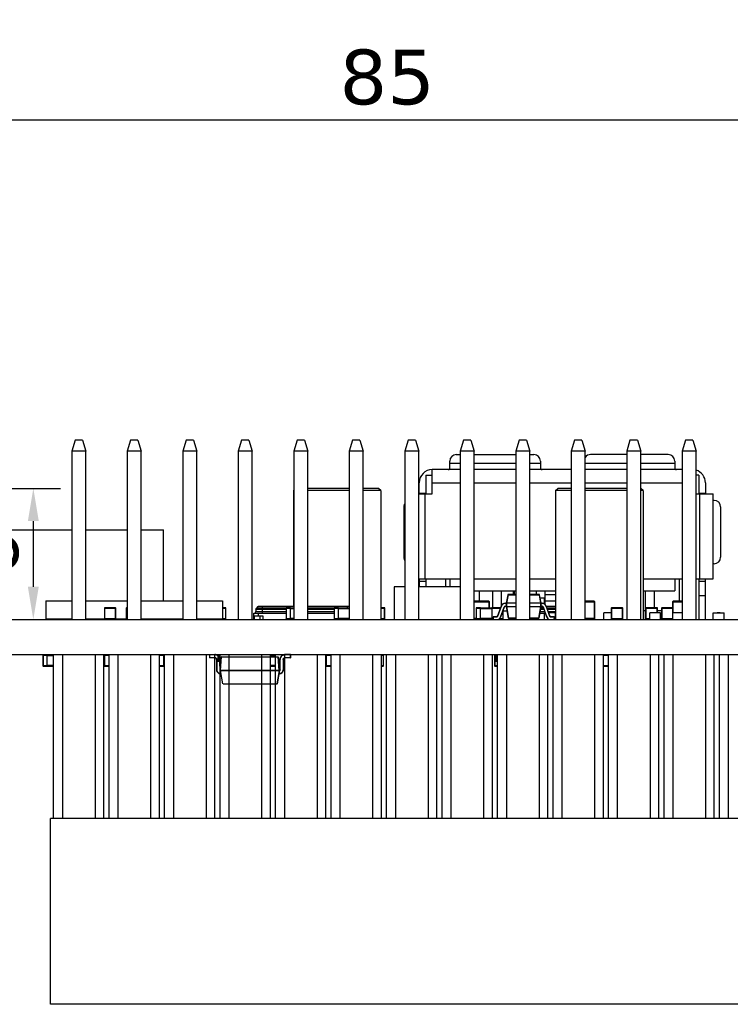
# Model space of a CAD drawing. Header units: millimetres. Extents: x 170 to 326, y 157 to 284.
# Tile 35 of 117: x 249 to 281, y 157 to 202. Entities that reach past the tile are written whole.
import ezdxf

# ---------------------------------------------------------------- set-up
doc = ezdxf.new("R2010")
doc.units = ezdxf.units.MM
doc.header["$LTSCALE"] = 30.734
doc.header["$PDMODE"] = 3
doc.header["$PDSIZE"] = 0.3125
doc.layers.get('0').update_dxf_attribs({"linetype": 'CONTINUOUS'})
doc.layers.get('Defpoints').update_dxf_attribs({"linetype": 'CONTINUOUS'})
doc.layers.add('dim', color=6, linetype='CONTINUOUS', lineweight=9)
doc.styles.add('Verdana', font='verdana.ttf', dxfattribs={"height": 2.5})
doc.dimstyles.new('aaaaaaaa 3.0', dxfattribs={"dimtxt": 2.5, "dimasz": 1.5, "dimexe": 1.25, "dimexo": 0.625, "dimtad": 1, "dimdec": 1, "dimzin": 9, "dimdsep": 46, "dimtxsty": 'Verdana', "dimcen": 0, "dimazin": 0, "dimtfac": 1, "dimtofl": 0, "dimtmove": 0, "dimatfit": 3, "dimfxl": 1, "dimlwd": 25, "dimlwe": 25, "dimarcsym": 0})

# ---------------------------------------------------------------- blocks, each defined once
blk = doc.blocks.new('*D9')
at = {"layer": 'Defpoints', "color": 0}
for p in [(223.204, 216.126), (308.179, 215.656), (308.179, 197.799)]:
    blk.add_point(p, dxfattribs=at)
at = {"layer": 'dim', "color": 0, "lineweight": 25}
for p, q in [((223.204, 215.501), (223.204, 196.549)), ((308.179, 215.031), (308.179, 196.549)), ((224.704, 197.799), (306.679, 197.799))]:
    blk.add_line(p, q, dxfattribs=at)
at = {"layer": 'dim', "color": 0}
for points in [[(224.704, 198.049), (224.704, 197.549), (223.204, 197.799)], [(306.679, 197.549), (306.679, 198.049), (308.179, 197.799)]]:
    blk.add_solid(points, dxfattribs=at)
at = {"layer": 'dim', "color": 0, "insert": (265.691, 199.731), "char_height": 2.5, "attachment_point": 5, "style": 'Verdana'}
blk.add_mtext('85', dxfattribs=at)
blk = doc.blocks.new('*D31')
at = {"layer": 'Defpoints', "color": 0}
for p in [(247.299, 180.935), (247.399, 174.935), (249.492, 174.935)]:
    blk.add_point(p, dxfattribs=at)
at = {"layer": 'dim', "color": 0, "lineweight": 25}
for p, q in [((247.924, 180.935), (250.742, 180.935)), ((249.492, 179.435), (249.492, 176.435)), ((248.024, 174.935), (250.742, 174.935))]:
    blk.add_line(p, q, dxfattribs=at)
at = {"layer": 'dim', "color": 0}
for points in [[(249.742, 179.435), (249.242, 179.435), (249.492, 180.935)], [(249.242, 176.435), (249.742, 176.435), (249.492, 174.935)]]:
    blk.add_solid(points, dxfattribs=at)
at = {"layer": 'dim', "color": 0, "insert": (247.568, 177.935), "char_height": 2.5, "attachment_point": 5, "rotation": 90, "style": 'Verdana'}
blk.add_mtext('6', dxfattribs=at)

msp = doc.modelspace()

# ---------------------------------------------------------------- linework, layer by layer
at = {"linetype": 'Continuous'}
for p, q in [((251.403, 183.135), (251.253, 182.635)), ((251.743, 183.135), (251.403, 183.135)), ((251.743, 183.135), (251.893, 182.635)), ((253.943, 183.135), (253.793, 182.635)), ((254.283, 183.135), (253.943, 183.135)), ((254.283, 183.135), (254.433, 182.635)), ((256.483, 183.135), (256.333, 182.635)), ((256.823, 183.135), (256.483, 183.135)), ((256.823, 183.135), (256.973, 182.635)), ((259.023, 183.135), (258.873, 182.635)), ((259.363, 183.135), (259.023, 183.135)), ((259.363, 183.135), (259.513, 182.635)), ((261.563, 183.135), (261.413, 182.635)), ((261.903, 183.135), (261.563, 183.135)), ((261.903, 183.135), (262.053, 182.635)), ((264.103, 183.135), (263.953, 182.635)), ((264.443, 183.135), (264.103, 183.135)), ((264.443, 183.135), (264.593, 182.635)), ((266.643, 183.135), (266.493, 182.635)), ((266.983, 183.135), (266.643, 183.135)), ((266.983, 183.135), (267.133, 182.635)), ((269.183, 183.135), (269.033, 182.635)), ((269.523, 183.135), (269.183, 183.135)), ((269.523, 183.135), (269.673, 182.635)), ((271.723, 183.135), (271.573, 182.635)), ((272.063, 183.135), (271.723, 183.135)), ((272.063, 183.135), (272.213, 182.635)), ((274.263, 183.135), (274.113, 182.635)), ((274.603, 183.135), (274.263, 183.135)), ((274.603, 183.135), (274.753, 182.635)), ((276.803, 183.135), (276.653, 182.635)), ((277.143, 183.135), (276.803, 183.135)), ((277.143, 183.135), (277.293, 182.635)), ((279.343, 183.135), (279.193, 182.635)), ((279.683, 183.135), (279.343, 183.135)), ((279.683, 183.135), (279.833, 182.635)), ((251.253, 182.635), (251.253, 174.935)), ((251.893, 182.635), (251.253, 182.635)), ((251.893, 174.935), (251.893, 182.635)), ((253.793, 182.635), (253.793, 174.935)), ((254.433, 182.635), (253.793, 182.635)), ((254.433, 174.935), (254.433, 182.635)), ((256.333, 182.635), (256.333, 174.935)), ((256.973, 182.635), (256.333, 182.635)), ((256.973, 174.935), (256.973, 182.635)), ((258.873, 182.635), (258.873, 174.935)), ((259.513, 182.635), (258.873, 182.635)), ((259.513, 174.935), (259.513, 182.635)), ((261.413, 182.635), (261.413, 174.935)), ((262.053, 182.635), (261.413, 182.635)), ((262.053, 174.935), (262.053, 182.635)), ((263.953, 182.635), (263.953, 174.935)), ((264.593, 182.635), (263.953, 182.635)), ((264.593, 174.935), (264.593, 182.635)), ((266.493, 182.635), (266.493, 174.935)), ((267.133, 182.635), (266.493, 182.635)), ((267.133, 174.935), (267.133, 182.635)), ((268.853, 182.485), (269.033, 182.485)), ((269.033, 182.635), (269.033, 174.935)), ((269.673, 182.635), (269.033, 182.635)), ((269.673, 174.935), (269.673, 182.635)), ((269.673, 182.485), (271.573, 182.485)), ((271.573, 182.635), (271.573, 174.935)), ((272.213, 182.635), (271.573, 182.635)), ((272.213, 174.935), (272.213, 182.635)), ((272.213, 182.485), (272.403, 182.485)), ((274.113, 182.635), (274.113, 174.935)), ((274.753, 182.635), (274.113, 182.635)), ((274.753, 174.935), (274.753, 182.635)), ((276.653, 182.485), (275.003, 182.485)), ((276.653, 182.635), (276.653, 174.935)), ((277.293, 182.635), (276.653, 182.635)), ((277.293, 174.935), (277.293, 182.635)), ((278.553, 182.485), (277.293, 182.485)), ((279.833, 182.635), (279.193, 182.635)), ((279.193, 182.635), (279.193, 174.935)), ((279.833, 174.935), (279.833, 182.635)), ((268.553, 181.871), (268.553, 182.185)), ((268.553, 182.095), (269.033, 182.095)), ((269.673, 182.095), (271.573, 182.095)), ((272.213, 182.095), (272.703, 182.095)), ((272.703, 182.185), (272.703, 181.871)), ((274.753, 182.095), (276.653, 182.095)), ((277.293, 182.095), (278.853, 182.095)), ((278.853, 182.185), (278.853, 181.871)), ((267.453, 181.543), (267.453, 180.685)), ((267.453, 181.543), (267.753, 181.543)), ((267.753, 180.685), (267.753, 181.795)), ((269.033, 181.795), (267.753, 181.795)), ((271.573, 181.795), (269.673, 181.795)), ((274.113, 181.795), (272.213, 181.795)), ((276.653, 181.795), (274.753, 181.795)), ((279.193, 181.795), (277.293, 181.795)), ((279.953, 181.543), (279.833, 181.543)), ((279.953, 181.543), (279.953, 180.685)), ((267.153, 180.685), (267.153, 181.195)), ((267.753, 181.195), (269.033, 181.195)), ((269.673, 181.195), (271.573, 181.195)), ((272.213, 181.195), (274.113, 181.195)), ((274.753, 181.195), (276.653, 181.195)), ((277.293, 181.195), (279.193, 181.195)), ((280.253, 181.195), (280.253, 180.685)), ((261.399, 180.835), (261.413, 180.849)), ((261.399, 180.835), (261.399, 175.535)), ((261.413, 180.835), (261.399, 180.835)), ((263.953, 180.935), (262.053, 180.935)), ((263.953, 180.835), (262.053, 180.835)), ((265.299, 180.935), (264.593, 180.935)), ((265.399, 180.835), (264.593, 180.835)), ((265.399, 180.835), (265.299, 180.935)), ((265.399, 180.835), (265.399, 174.935)), ((267.133, 180.685), (267.753, 180.685)), ((267.453, 180.695), (267.153, 180.695)), ((267.423, 176.795), (267.423, 180.685)), ((273.399, 180.835), (273.499, 180.935)), ((273.399, 180.835), (273.399, 174.935)), ((274.113, 180.835), (273.399, 180.835)), ((274.113, 180.935), (273.499, 180.935)), ((276.653, 180.935), (274.753, 180.935)), ((276.653, 180.835), (274.753, 180.835)), ((277.399, 180.835), (277.293, 180.835)), ((277.399, 180.835), (277.299, 180.935)), ((277.399, 180.835), (277.399, 174.935)), ((279.833, 180.685), (280.613, 180.685)), ((280.253, 180.695), (279.953, 180.695)), ((279.983, 180.685), (279.983, 176.795)), ((280.613, 176.795), (280.613, 180.685)), ((280.653, 180.385), (280.613, 180.385)), ((266.453, 180.085), (266.453, 177.785)), ((280.953, 180.085), (280.953, 177.785)), ((247.399, 179.035), (251.253, 179.035)), ((251.893, 179.035), (253.793, 179.035)), ((254.433, 179.035), (255.457, 179.035)), ((255.457, 175.785), (255.457, 179.035)), ((280.653, 177.485), (280.613, 177.485)), ((267.133, 176.795), (269.033, 176.795)), ((267.153, 176.795), (267.153, 176.435)), ((267.453, 176.675), (267.153, 176.675)), ((267.453, 176.795), (267.453, 176.435)), ((268.353, 176.795), (268.353, 176.435)), ((268.553, 176.795), (268.553, 176.435)), ((269.673, 176.795), (271.573, 176.795)), ((272.213, 176.795), (273.399, 176.795)), ((277.399, 176.795), (279.193, 176.795)), ((278.853, 176.795), (278.853, 176.245)), ((279.053, 176.795), (279.053, 175.77)), ((279.833, 176.795), (280.613, 176.795)), ((279.953, 176.795), (279.953, 174.935)), ((280.253, 176.675), (279.953, 176.675)), ((280.253, 174.935), (280.253, 176.795)), ((266.008, 176.435), (266.008, 174.936)), ((266.493, 176.435), (266.008, 176.435)), ((269.033, 176.435), (267.133, 176.435)), ((269.673, 176.245), (271.573, 176.245)), ((269.903, 176.245), (269.903, 175.77)), ((270.503, 176.245), (270.503, 175.47)), ((270.903, 176.245), (270.903, 175.543)), ((271.453, 176.245), (271.453, 176.085)), ((271.503, 176.245), (271.503, 176.085)), ((272.213, 176.245), (273.399, 176.245)), ((272.503, 176.245), (272.503, 176.085)), ((272.903, 176.245), (272.903, 175.64)), ((277.399, 176.245), (278.853, 176.245)), ((277.503, 176.245), (277.503, 174.935)), ((277.903, 176.245), (277.903, 175.47)), ((250.058, 175.785), (250.058, 174.955)), ((250.058, 175.785), (251.253, 175.785)), ((251.893, 175.785), (253.793, 175.785)), ((254.433, 175.785), (256.333, 175.785)), ((256.973, 175.785), (258.158, 175.785)), ((258.158, 175.785), (258.158, 174.955)), ((270.338, 175.77), (269.673, 175.77)), ((269.673, 175.74), (270.368, 175.74)), ((270.338, 175.77), (270.338, 175.46)), ((270.368, 175.46), (270.368, 175.74)), ((271.137, 175.685), (271.098, 175.685)), ((271.098, 175.675), (271.098, 175.685)), ((271.098, 175.675), (271.137, 175.675)), ((271.211, 176.064), (271.137, 175.685)), ((271.137, 175.685), (271.137, 175.535)), ((271.162, 175.685), (271.235, 176.064)), ((271.573, 175.685), (271.162, 175.685)), ((271.162, 175.535), (271.162, 175.685)), ((271.573, 176.085), (271.235, 176.085)), ((271.235, 176.064), (271.235, 176.085)), ((271.235, 176.064), (271.573, 176.064)), ((272.639, 176.085), (272.213, 176.085)), ((272.213, 176.064), (272.639, 176.064)), ((272.712, 175.685), (272.213, 175.685)), ((272.639, 176.085), (272.639, 176.064)), ((272.639, 176.064), (272.712, 175.685)), ((272.737, 175.685), (272.663, 176.064)), ((272.688, 175.935), (272.867, 175.935)), ((272.712, 175.685), (272.712, 175.535)), ((272.776, 175.685), (272.737, 175.685)), ((272.737, 175.535), (272.737, 175.685)), ((272.737, 175.675), (272.776, 175.675)), ((272.776, 175.685), (272.776, 175.675)), ((272.867, 175.935), (272.867, 175.663)), ((272.903, 176.075), (273.399, 176.075)), ((273.399, 175.775), (272.903, 175.775)), ((275.159, 175.77), (274.753, 175.77)), ((274.753, 175.74), (275.189, 175.74)), ((275.159, 175.77), (275.159, 174.95)), ((275.189, 174.98), (275.189, 175.74)), ((278.748, 175.74), (279.193, 175.74)), ((278.748, 175.74), (278.748, 174.98)), ((279.193, 175.77), (278.778, 175.77)), ((278.778, 175.235), (278.778, 175.77)), ((280.253, 176.025), (279.953, 176.025)), ((252.745, 175.45), (252.745, 174.97)), ((252.745, 175.45), (253.265, 175.45)), ((252.765, 174.95), (252.765, 175.47)), ((253.245, 175.47), (252.765, 175.47)), ((253.245, 175.47), (253.245, 174.95)), ((253.265, 174.97), (253.265, 175.45)), ((253.745, 175.45), (253.745, 174.97)), ((253.745, 175.45), (253.793, 175.45)), ((253.765, 174.95), (253.765, 175.47)), ((253.793, 175.47), (253.765, 175.47)), ((258.288, 175.47), (258.158, 175.47)), ((258.158, 175.45), (258.308, 175.45)), ((258.288, 175.47), (258.288, 174.95)), ((258.308, 174.97), (258.308, 175.45)), ((259.579, 174.935), (259.579, 175.225)), ((259.579, 175.225), (261.058, 175.225)), ((259.679, 175.415), (259.679, 175.3)), ((259.679, 175.415), (261.058, 175.415)), ((259.679, 175.3), (261.058, 175.3)), ((261.058, 175.435), (259.699, 175.435)), ((259.729, 175.475), (259.729, 175.455)), ((259.729, 175.475), (261.413, 175.475)), ((259.729, 175.455), (261.058, 175.455)), ((259.779, 175.225), (259.779, 175.105)), ((261.413, 175.535), (259.789, 175.535)), ((259.97, 175.535), (259.97, 175.545)), ((259.97, 175.545), (260.37, 175.545)), ((259.979, 175.435), (259.979, 175.535)), ((259.979, 175.3), (259.979, 175.415)), ((260.37, 175.535), (260.37, 175.545)), ((261.058, 175.45), (261.058, 174.97)), ((261.058, 175.45), (261.258, 175.45)), ((261.078, 174.95), (261.078, 175.47)), ((261.258, 175.47), (261.078, 175.47)), ((261.208, 175.475), (261.208, 175.47)), ((261.258, 174.95), (261.258, 175.47)), ((261.413, 175.46), (261.258, 175.46)), ((261.258, 175.44), (261.413, 175.44)), ((263.953, 175.535), (262.053, 175.535)), ((262.053, 175.475), (263.953, 175.475)), ((262.057, 175.455), (263.258, 175.455)), ((263.258, 175.435), (262.058, 175.435)), ((262.058, 175.415), (263.258, 175.415)), ((262.058, 175.3), (263.258, 175.3)), ((262.058, 175.225), (263.258, 175.225)), ((263.258, 175.45), (263.258, 174.97)), ((263.258, 175.45), (263.458, 175.45)), ((263.278, 174.95), (263.278, 175.47)), ((263.458, 175.47), (263.278, 175.47)), ((263.458, 174.95), (263.458, 175.47)), ((263.953, 175.46), (263.458, 175.46)), ((263.458, 175.44), (263.953, 175.44)), ((263.858, 175.535), (263.858, 175.46)), ((265.565, 175.47), (265.399, 175.47)), ((265.399, 175.45), (265.585, 175.45)), ((265.545, 175.47), (265.545, 174.95)), ((265.565, 175.47), (265.565, 175.45)), ((265.565, 174.97), (265.565, 175.45)), ((265.585, 174.97), (265.585, 175.45)), ((269.758, 175.45), (269.758, 174.97)), ((269.758, 175.45), (269.958, 175.45)), ((269.778, 174.95), (269.778, 175.47)), ((269.958, 175.47), (269.778, 175.47)), ((269.958, 174.95), (269.958, 175.47)), ((270.48, 175.46), (269.958, 175.46)), ((269.958, 175.44), (270.477, 175.44)), ((270.477, 175.45), (270.477, 174.97)), ((270.477, 175.45), (270.869, 175.45)), ((270.497, 174.95), (270.497, 175.47)), ((270.876, 175.47), (270.497, 175.47)), ((270.905, 175.55), (270.741, 175.099)), ((270.751, 175.095), (270.915, 175.546)), ((271.037, 175.502), (270.873, 175.051)), ((270.882, 175.048), (271.046, 175.498)), ((270.905, 175.55), (270.915, 175.546)), ((270.977, 175.308), (270.977, 174.95)), ((270.997, 174.97), (270.997, 175.363)), ((270.997, 175.335), (271.172, 175.335)), ((271.037, 175.502), (271.046, 175.498)), ((271.137, 175.545), (271.098, 175.545)), ((271.098, 175.535), (271.098, 175.545)), ((271.098, 175.535), (271.137, 175.535)), ((271.137, 175.535), (271.23, 175.005)), ((271.162, 175.535), (271.573, 175.535)), ((271.255, 175.005), (271.162, 175.535)), ((271.162, 175.535), (271.162, 175.535)), ((272.213, 175.535), (272.712, 175.535)), ((272.712, 175.535), (272.619, 175.005)), ((272.644, 175.005), (272.737, 175.535)), ((272.682, 175.225), (272.887, 175.225)), ((272.696, 175.3), (272.9, 175.3)), ((272.712, 175.535), (272.712, 175.535)), ((272.716, 175.415), (272.858, 175.415)), ((272.851, 175.435), (272.719, 175.435)), ((272.723, 175.455), (272.844, 175.455)), ((272.726, 175.475), (272.836, 175.475)), ((272.776, 175.545), (272.737, 175.545)), ((272.737, 175.535), (272.776, 175.535)), ((272.776, 175.545), (272.776, 175.535)), ((272.828, 175.498), (272.837, 175.502)), ((272.828, 175.498), (272.992, 175.048)), ((273.001, 175.051), (272.837, 175.502)), ((272.924, 175.235), (272.887, 175.235)), ((272.887, 174.935), (272.887, 175.235)), ((272.959, 175.546), (272.969, 175.55)), ((272.959, 175.546), (273.123, 175.095)), ((273.133, 175.099), (272.969, 175.55)), ((273.399, 175.535), (272.974, 175.535)), ((272.996, 175.475), (273.399, 175.475)), ((273.003, 175.455), (273.399, 175.455)), ((273.399, 175.435), (273.01, 175.435)), ((273.018, 175.415), (273.399, 175.415)), ((273.06, 175.3), (273.399, 175.3)), ((273.191, 175.236), (273.083, 175.236)), ((273.387, 175.235), (273.083, 175.235)), ((273.132, 175.236), (273.132, 175.235)), ((273.191, 175.236), (273.191, 175.235)), ((273.387, 174.935), (273.387, 175.235)), ((273.387, 175.225), (273.399, 175.225)), ((275.948, 175.235), (275.608, 175.235)), ((275.608, 174.935), (275.608, 175.235)), ((275.912, 175.236), (275.792, 175.236)), ((275.792, 175.236), (275.792, 175.235)), ((275.853, 175.236), (275.853, 175.235)), ((275.912, 175.236), (275.912, 175.235)), ((275.948, 175.45), (276.468, 175.45)), ((275.948, 175.45), (275.948, 174.97)), ((276.448, 175.47), (275.968, 175.47)), ((275.968, 174.95), (275.968, 175.47)), ((276.448, 175.47), (276.448, 174.95)), ((276.468, 174.97), (276.468, 175.45)), ((277.503, 175.335), (277.399, 175.335)), ((277.503, 175.435), (277.528, 175.435)), ((277.528, 175.45), (278.068, 175.45)), ((277.528, 175.45), (277.528, 174.97)), ((278.048, 175.47), (277.548, 175.47)), ((277.548, 174.95), (277.548, 175.47)), ((278.207, 175.235), (277.707, 175.235)), ((277.707, 174.935), (277.707, 175.235)), ((278.012, 175.236), (277.892, 175.236)), ((277.892, 175.236), (277.892, 175.235)), ((277.953, 175.236), (277.953, 175.235)), ((278.012, 175.236), (278.012, 175.235)), ((278.028, 175.47), (278.028, 175.235)), ((278.048, 175.47), (278.048, 175.451)), ((278.048, 175.235), (278.048, 175.45)), ((278.068, 175.235), (278.068, 175.45)), ((278.25, 175.335), (278.068, 175.335)), ((278.207, 174.935), (278.207, 175.235)), ((278.25, 175.45), (278.748, 175.45)), ((278.25, 175.45), (278.25, 174.97)), ((278.748, 175.47), (278.27, 175.47)), ((278.27, 174.95), (278.27, 175.47)), ((279.193, 175.235), (278.757, 175.235)), ((278.757, 174.935), (278.757, 175.235)), ((279.062, 175.236), (278.942, 175.236)), ((278.942, 175.236), (278.942, 175.235)), ((279.003, 175.236), (279.003, 175.235)), ((279.062, 175.236), (279.062, 175.235)), ((280.607, 175.235), (281.108, 175.235)), ((280.607, 174.935), (280.607, 175.235)), ((280.923, 175.236), (280.792, 175.236)), ((280.792, 175.236), (280.792, 175.235)), ((280.853, 175.236), (280.853, 175.235)), ((280.912, 175.236), (280.912, 175.235)), ((280.923, 175.236), (280.923, 175.235)), ((281.107, 174.935), (281.107, 175.235)), ((281.108, 174.935), (281.108, 175.235)), ((223.197, 174.935), (308.216, 174.935)), ((251.253, 174.955), (250.058, 174.955)), ((252.753, 174.955), (251.893, 174.955)), ((253.265, 174.97), (252.745, 174.97)), ((252.765, 174.95), (253.245, 174.95)), ((253.753, 174.955), (253.258, 174.955)), ((253.793, 174.97), (253.745, 174.97)), ((253.765, 174.95), (253.793, 174.95)), ((256.333, 174.955), (254.433, 174.955)), ((255.457, 174.935), (255.457, 174.955)), ((258.158, 174.955), (256.973, 174.955)), ((257.328, 174.95), (257.328, 174.955)), ((257.328, 174.95), (257.508, 174.95)), ((257.508, 174.95), (257.508, 174.955)), ((258.108, 174.955), (258.108, 174.95)), ((258.108, 174.95), (258.288, 174.95)), ((258.308, 174.97), (258.158, 174.97)), ((259.579, 175.105), (259.999, 175.105)), ((259.609, 174.935), (259.609, 175.105)), ((259.879, 174.935), (259.879, 175.105)), ((259.999, 175.105), (259.999, 174.935)), ((261.258, 174.97), (261.058, 174.97)), ((261.058, 174.935), (261.058, 174.969)), ((261.078, 174.95), (261.258, 174.95)), ((261.088, 174.935), (261.088, 174.95)), ((261.413, 174.98), (261.258, 174.98)), ((261.258, 174.96), (261.413, 174.96)), ((261.358, 174.935), (261.358, 174.96)), ((263.458, 174.97), (263.258, 174.97)), ((263.278, 174.95), (263.458, 174.95)), ((263.953, 174.98), (263.458, 174.98)), ((263.458, 174.96), (263.953, 174.96)), ((263.838, 174.96), (263.838, 174.935)), ((265.585, 174.97), (265.399, 174.97)), ((265.399, 174.95), (265.565, 174.95)), ((265.565, 174.969), (265.565, 174.95)), ((269.758, 174.98), (269.673, 174.98)), ((269.673, 174.95), (270.338, 174.95)), ((269.958, 174.97), (269.758, 174.97)), ((269.853, 174.95), (269.853, 174.935)), ((269.903, 174.95), (269.903, 174.935)), ((270.477, 174.98), (269.958, 174.98)), ((269.958, 174.96), (270.48, 174.96)), ((270.338, 174.96), (270.338, 174.95)), ((270.537, 174.97), (270.477, 174.97)), ((270.497, 174.95), (270.539, 174.95)), ((270.503, 174.95), (270.503, 174.935)), ((270.534, 175.044), (270.693, 175.053)), ((270.534, 175.044), (270.539, 174.935)), ((270.693, 175.063), (270.543, 175.055)), ((270.549, 174.935), (270.543, 175.055)), ((270.693, 175.063), (270.693, 175.053)), ((270.751, 175.095), (270.741, 175.099)), ((270.807, 174.95), (270.977, 174.95)), ((270.997, 174.97), (270.831, 174.97)), ((270.853, 174.95), (270.853, 174.935)), ((270.882, 175.048), (270.873, 175.051)), ((270.903, 174.95), (270.903, 174.935)), ((271.573, 175.005), (271.255, 175.005)), ((271.255, 174.985), (271.255, 175.005)), ((271.255, 174.985), (271.573, 174.985)), ((271.258, 174.985), (271.258, 174.936)), ((272.619, 175.005), (272.213, 175.005)), ((272.213, 174.985), (272.619, 174.985)), ((272.476, 174.935), (272.476, 174.985)), ((272.596, 174.985), (272.596, 174.935)), ((272.619, 175.005), (272.619, 174.985)), ((273.001, 175.051), (272.992, 175.048)), ((273.133, 175.099), (273.123, 175.095)), ((273.331, 175.055), (273.181, 175.063)), ((273.181, 175.053), (273.181, 175.063)), ((273.181, 175.053), (273.34, 175.044)), ((273.331, 175.055), (273.325, 174.935)), ((273.335, 174.935), (273.34, 175.044)), ((275.189, 174.98), (274.753, 174.98)), ((274.753, 174.95), (275.159, 174.95)), ((275.058, 174.935), (275.058, 174.95)), ((276.468, 174.97), (275.948, 174.97)), ((275.968, 174.95), (276.448, 174.95)), ((276.108, 174.935), (276.108, 174.95)), ((277.707, 174.97), (277.528, 174.97)), ((277.548, 174.95), (277.707, 174.95)), ((277.553, 174.935), (277.553, 174.95)), ((278.75, 174.97), (278.25, 174.97)), ((278.27, 174.95), (278.75, 174.95)), ((278.757, 174.98), (278.748, 174.98)), ((278.75, 174.969), (278.75, 174.95)), ((223.197, 173.335), (308.216, 173.335)), ((249.932, 173.335), (249.933, 172.819)), ((249.933, 173.299), (250.133, 173.299)), ((249.953, 172.799), (249.953, 173.319)), ((250.133, 173.319), (249.953, 173.319)), ((250.133, 172.799), (250.132, 173.335)), ((250.423, 173.309), (250.133, 173.309)), ((250.133, 173.289), (250.423, 173.289)), ((250.423, 165.835), (250.423, 173.335)), ((250.823, 173.335), (250.823, 165.835)), ((252.323, 173.335), (252.323, 165.835)), ((252.723, 165.835), (252.723, 173.335)), ((252.748, 173.299), (252.748, 172.819)), ((252.748, 173.299), (252.963, 173.299)), ((252.768, 172.799), (252.768, 173.319)), ((252.963, 173.319), (252.768, 173.319)), ((252.963, 165.835), (252.963, 173.335)), ((253.363, 173.335), (253.363, 165.835)), ((254.863, 173.335), (254.863, 165.835)), ((255.263, 165.835), (255.263, 173.335)), ((255.448, 173.319), (255.263, 173.319)), ((255.263, 173.299), (255.468, 173.299)), ((255.448, 173.319), (255.448, 172.799)), ((255.468, 172.819), (255.468, 173.299)), ((255.503, 165.835), (255.503, 173.335)), ((255.903, 173.335), (255.903, 165.835)), ((257.403, 173.335), (257.403, 165.835)), ((257.557, 173.33), (257.557, 173.19)), ((257.557, 173.33), (257.807, 173.33)), ((257.807, 173.19), (257.557, 173.19)), ((257.562, 173.335), (257.562, 173.185)), ((257.807, 173.185), (257.562, 173.185)), ((257.803, 165.835), (257.803, 173.335)), ((257.807, 173.335), (257.807, 173.33)), ((257.807, 173.19), (257.807, 173.185)), ((257.882, 173.11), (257.882, 172.635)), ((257.887, 173.11), (257.882, 173.11)), ((257.887, 173.11), (257.887, 172.635)), ((257.933, 173.335), (257.933, 173.035)), ((257.933, 173.035), (258.043, 173.035)), ((257.983, 173.285), (257.983, 173.035)), ((258.043, 173.285), (257.983, 173.285)), ((257.983, 173.085), (258.043, 173.085)), ((258.008, 173.035), (258.008, 172.819)), ((258.027, 173.11), (258.027, 172.635)), ((258.032, 173.11), (258.027, 173.11)), ((258.028, 172.799), (258.028, 173.035)), ((258.032, 173.11), (258.032, 172.635)), ((258.043, 165.835), (258.043, 173.335)), ((258.058, 172.611), (258.111, 173.225)), ((258.121, 173.225), (258.121, 173.235)), ((258.121, 173.235), (260.694, 173.235)), ((258.443, 173.335), (258.443, 165.835)), ((259.943, 173.335), (259.943, 165.835)), ((260.343, 165.835), (260.343, 173.335)), ((260.583, 173.309), (260.343, 173.309)), ((260.343, 173.289), (260.583, 173.289)), ((260.583, 165.835), (260.583, 173.335)), ((260.694, 173.225), (260.694, 173.235)), ((260.747, 172.611), (260.694, 173.225)), ((260.704, 173.225), (260.757, 172.611)), ((260.782, 173.11), (260.782, 172.635)), ((260.787, 173.11), (260.782, 173.11)), ((260.787, 172.635), (260.787, 173.11)), ((260.927, 173.11), (260.927, 172.635)), ((260.932, 173.11), (260.927, 173.11)), ((260.932, 173.11), (260.932, 172.635)), ((260.983, 173.335), (260.983, 165.835)), ((261.007, 173.335), (261.007, 173.33)), ((261.257, 173.33), (261.007, 173.33)), ((261.007, 173.19), (261.007, 173.185)), ((261.257, 173.19), (261.007, 173.19)), ((261.252, 173.185), (261.007, 173.185)), ((261.252, 173.335), (261.252, 173.185)), ((261.257, 173.33), (261.257, 173.19)), ((262.483, 173.335), (262.483, 165.835)), ((262.883, 165.835), (262.883, 173.335)), ((262.894, 173.299), (262.894, 172.819)), ((262.894, 173.299), (263.123, 173.299)), ((262.914, 172.799), (262.914, 173.319)), ((263.123, 173.319), (262.914, 173.319)), ((262.918, 173.335), (262.918, 173.319)), ((263.123, 165.835), (263.123, 173.335)), ((263.523, 173.335), (263.523, 165.835)), ((265.023, 173.335), (265.023, 165.835)), ((265.423, 165.835), (265.423, 173.335)), ((265.498, 173.319), (265.423, 173.319)), ((265.423, 173.299), (265.518, 173.299)), ((265.498, 173.319), (265.498, 172.799)), ((265.518, 172.819), (265.518, 173.299)), ((265.663, 165.835), (265.663, 173.335)), ((266.063, 173.335), (266.063, 165.835)), ((267.563, 173.335), (267.563, 165.835)), ((267.963, 165.835), (267.963, 173.335)), ((268.203, 165.835), (268.203, 173.335)), ((268.603, 173.335), (268.603, 165.835)), ((270.103, 173.335), (270.103, 165.835)), ((270.503, 165.835), (270.503, 173.335)), ((270.607, 173.335), (270.607, 173.035)), ((270.607, 173.035), (270.743, 173.035)), ((270.608, 173.035), (270.608, 172.819)), ((270.623, 173.335), (270.623, 173.035)), ((270.628, 172.799), (270.628, 173.035)), ((270.743, 173.285), (270.673, 173.285)), ((270.673, 173.285), (270.673, 173.035)), ((270.673, 173.085), (270.743, 173.085)), ((270.743, 165.835), (270.743, 173.335)), ((271.143, 173.335), (271.143, 165.835)), ((272.643, 173.335), (272.643, 165.835)), ((273.043, 165.835), (273.043, 173.335)), ((273.283, 165.835), (273.283, 173.335)), ((273.683, 173.335), (273.683, 165.835)), ((275.183, 173.335), (275.183, 165.835)), ((275.583, 165.835), (275.583, 173.335)), ((275.823, 173.319), (275.583, 173.319)), ((275.583, 173.299), (275.823, 173.299)), ((275.823, 165.835), (275.823, 173.335)), ((276.223, 173.335), (276.223, 165.835)), ((277.723, 173.335), (277.723, 165.835)), ((278.123, 165.835), (278.123, 173.335)), ((278.363, 165.835), (278.363, 173.335)), ((278.763, 173.335), (278.763, 165.835)), ((280.263, 173.335), (280.263, 165.835)), ((280.663, 165.835), (280.663, 173.335)), ((280.903, 165.835), (280.903, 173.335)), ((281.303, 173.335), (281.303, 165.835)), ((250.133, 172.819), (249.933, 172.819)), ((249.953, 172.799), (250.133, 172.799)), ((250.423, 172.829), (250.133, 172.829)), ((250.133, 172.809), (250.423, 172.809)), ((252.963, 172.819), (252.748, 172.819)), ((252.768, 172.799), (252.963, 172.799)), ((255.468, 172.819), (255.263, 172.819)), ((255.263, 172.799), (255.448, 172.799)), ((257.887, 172.635), (257.882, 172.635)), ((258.043, 172.819), (258.008, 172.819)), ((258.032, 172.635), (258.027, 172.635)), ((258.028, 172.799), (258.043, 172.799)), ((258.167, 171.989), (258.058, 172.608)), ((260.747, 172.611), (258.063, 172.61)), ((258.063, 172.61), (260.747, 172.608)), ((258.067, 172.611), (258.067, 172.608)), ((258.067, 172.611), (260.747, 172.611)), ((260.747, 172.608), (258.067, 172.608)), ((260.583, 172.829), (260.343, 172.829)), ((260.343, 172.809), (260.583, 172.809)), ((260.747, 172.608), (260.639, 171.993)), ((260.757, 172.608), (260.649, 171.993)), ((260.747, 172.611), (260.747, 172.608)), ((260.757, 172.611), (260.757, 172.61)), ((260.787, 172.635), (260.782, 172.635)), ((260.932, 172.635), (260.927, 172.635)), ((263.123, 172.819), (262.894, 172.819)), ((262.914, 172.799), (263.123, 172.799)), ((265.518, 172.819), (265.423, 172.819)), ((265.423, 172.799), (265.498, 172.799)), ((270.743, 172.819), (270.608, 172.819)), ((270.628, 172.799), (270.743, 172.799)), ((275.823, 172.819), (275.583, 172.819)), ((275.583, 172.799), (275.823, 172.799)), ((258.057, 172.465), (258.057, 172.46)), ((258.083, 172.465), (258.057, 172.465)), ((258.084, 172.46), (258.057, 172.46)), ((260.757, 172.46), (260.731, 172.46)), ((260.757, 172.465), (260.732, 172.465)), ((260.757, 172.465), (260.757, 172.46)), ((260.257, 171.985), (258.176, 171.985)), ((260.639, 171.985), (260.257, 171.985)), ((260.639, 171.993), (260.639, 171.985)), ((260.639, 171.985), (260.64, 171.985)), ((250.273, 157.335), (250.273, 165.835)), ((301.133, 165.835), (250.273, 165.835)), ((301.133, 157.335), (250.273, 157.335))]:
    msp.add_line(p, q, dxfattribs=at)
for centre, radius, start, end in [((268.853, 182.185), 0.3, 90, 180), ((272.403, 182.185), 0.3, 0, 90), ((275.003, 182.185), 0.3, 90, 146.9758), ((278.553, 182.185), 0.3, 0, 90), ((267.753, 181.195), 0.6, 90, 180), ((279.653, 181.195), 0.6, 0, 72.4335), ((266.753, 180.085), 0.3, 151.2042, 180), ((280.653, 180.085), 0.3, 0, 90), ((266.753, 177.785), 0.3, 180, 208.7956), ((280.653, 177.785), 0.3, 270, 0), ((270.338, 175.74), 0.03, 0, 90), ((271.098, 175.48), 0.205, 90, 160), ((271.098, 175.48), 0.195, 90, 160), ((271.235, 176.06), 0.025, 90, 169), ((272.639, 176.06), 0.025, 11, 90), ((272.776, 175.48), 0.205, 20, 90), ((272.776, 175.48), 0.195, 20, 90), ((275.159, 175.74), 0.03, 0, 90), ((278.778, 175.74), 0.03, 90, 180), ((252.765, 175.45), 0.02, 90, 180), ((253.245, 175.45), 0.02, 0, 90), ((253.765, 175.45), 0.02, 90, 180), ((258.288, 175.45), 0.02, 0, 90), ((259.604, 175.3), 0.075, 270, 0), ((259.699, 175.415), 0.02, 108.9681, 126.2078), ((259.709, 175.455), 0.02, 270, 0), ((259.789, 175.475), 0.06, 90, 180), ((261.078, 175.45), 0.02, 90, 180), ((261.268, 175.475), 0.06, 90, 180), ((263.278, 175.45), 0.02, 90, 180), ((265.545, 175.45), 0.02, 0, 90), ((265.565, 175.45), 0.02, 0, 90), ((269.778, 175.45), 0.02, 90, 180), ((270.497, 175.45), 0.02, 90, 180), ((271.098, 175.48), 0.065, 90, 160), ((271.098, 175.48), 0.055, 90, 160), ((272.776, 175.48), 0.065, 20, 90), ((272.776, 175.48), 0.055, 20, 90), ((275.968, 175.45), 0.02, 90, 180), ((276.448, 175.45), 0.02, 0, 90), ((277.548, 175.45), 0.02, 90, 180), ((278.028, 175.45), 0.02, 0, 90), ((278.048, 175.45), 0.02, 0, 90), ((278.27, 175.45), 0.02, 90, 180), ((252.765, 174.97), 0.02, 180, 270), ((253.245, 174.97), 0.02, 270, 0), ((253.765, 174.97), 0.02, 180, 270), ((257.328, 174.97), 0.02, 230.9365, 270), ((257.328, 174.97), 0.02, 230.9365, 270), ((258.288, 174.97), 0.02, 270, 0), ((261.078, 174.97), 0.02, 180, 270), ((263.278, 174.97), 0.02, 180, 270), ((265.545, 174.97), 0.02, 270, 0), ((265.565, 174.97), 0.02, 270, 0), ((269.778, 174.97), 0.02, 180, 270), ((270.338, 174.98), 0.03, 270, 317.9289), ((270.497, 174.97), 0.02, 180, 270), ((270.544, 175.045), 0.01, 93, 183), ((270.69, 175.118), 0.055, 273, 340), ((270.69, 175.118), 0.065, 273, 340), ((270.69, 175.118), 0.195, 290.0052, 340), ((270.69, 175.118), 0.205, 296.481, 340), ((270.977, 174.97), 0.02, 270, 0), ((271.255, 175.01), 0.025, 190, 270), ((272.619, 175.01), 0.025, 270, 350), ((273.184, 175.118), 0.205, 200, 243.519), ((273.184, 175.118), 0.195, 200, 249.9948), ((273.184, 175.118), 0.065, 200, 267), ((273.184, 175.118), 0.055, 200, 267), ((273.33, 175.045), 0.01, 357, 87), ((275.159, 174.98), 0.03, 270, 0), ((275.968, 174.97), 0.02, 180, 270), ((276.448, 174.97), 0.02, 270, 0), ((277.548, 174.97), 0.02, 180, 270), ((278.27, 174.97), 0.02, 180, 270), ((278.778, 174.98), 0.03, 180, 227.5016), ((278.75, 174.97), 0.02, 270, 292.2182), ((249.953, 173.299), 0.02, 90, 180), ((252.768, 173.299), 0.02, 90, 180), ((255.448, 173.299), 0.02, 0, 90), ((257.562, 173.33), 0.005, 90, 180), ((257.562, 173.19), 0.005, 180, 270), ((257.807, 173.11), 0.225, 0, 90), ((257.807, 173.11), 0.075, 0, 90), ((258.121, 173.225), 0.01, 90, 175), ((260.694, 173.225), 0.01, 5, 90), ((261.007, 173.11), 0.225, 90, 180), ((261.007, 173.11), 0.075, 90, 180), ((261.252, 173.33), 0.005, 0, 90), ((261.252, 173.19), 0.005, 270, 360), ((262.914, 173.299), 0.02, 90, 180), ((265.498, 173.299), 0.02, 0, 90), ((249.953, 172.819), 0.02, 180, 270), ((252.768, 172.819), 0.02, 180, 270), ((255.448, 172.819), 0.02, 270, 0), ((258.057, 172.635), 0.175, 180, 270), ((258.028, 172.819), 0.02, 180, 270), ((258.057, 172.635), 0.025, 180, 270.1979), ((258.067, 172.61), 0.01, 175, 190), ((260.757, 172.635), 0.175, 270, 0), ((260.757, 172.635), 0.025, 269.8021, 360), ((260.747, 172.61), 0.01, 349.9997, 5), ((262.914, 172.819), 0.02, 180, 270), ((265.498, 172.819), 0.02, 270, 0), ((270.628, 172.819), 0.02, 180, 270), ((260.639, 171.995), 0.01, 278.1096, 350)]:
    msp.add_arc(centre, radius, start, end, dxfattribs=at)
for centre, major_axis, ratio, start_param, end_param in [((271.162, 175.813), (0, 0.129), 0.19438, -3.159801, -3.141593), ((272.712, 175.813), (0, 0.129), 0.19438, -3.141593, -3.123385), ((277.54, 175.435), (0, 0.3), 0.125, 1.570796, 2.79359)]:
    msp.add_ellipse(centre, major_axis=major_axis, ratio=ratio, start_param=start_param, end_param=end_param, dxfattribs=at)
for points, knots in [([(268.476, 181.795), (268.488, 181.795), (268.509, 181.796), (268.538, 181.809), (268.552, 181.838), (268.553, 181.859), (268.553, 181.871)], [0, 0, 0, 0, 0.278509, 0.500044, 0.720927, 1, 1, 1, 1]), ([(272.703, 181.871), (272.703, 181.859), (272.704, 181.838), (272.718, 181.809), (272.746, 181.796), (272.768, 181.795), (272.779, 181.795)], [0, 0, 0, 0, 0.279074, 0.499955, 0.721489, 1, 1, 1, 1]), ([(278.853, 181.871), (278.853, 181.859), (278.854, 181.838), (278.868, 181.809), (278.896, 181.796), (278.918, 181.795), (278.929, 181.795)], [0, 0, 0, 0, 0.279074, 0.499955, 0.721489, 1, 1, 1, 1]), ([(271.162, 175.685), (271.158, 175.685), (271.154, 175.685), (271.148, 175.685), (271.145, 175.686), (271.142, 175.685), (271.139, 175.685), (271.138, 175.685), (271.137, 175.685), (271.137, 175.685)], [0, 0, 0, 0, 0.377471, 0.54781, 0.697315, 0.820615, 0.913298, 0.972708, 1, 1, 1, 1]), ([(271.211, 176.064), (271.211, 176.065), (271.212, 176.065), (271.213, 176.066), (271.215, 176.066), (271.22, 176.066), (271.227, 176.066), (271.232, 176.065), (271.235, 176.064)], [0, 0, 0, 0, 0.039854, 0.103722, 0.196948, 0.318477, 0.630921, 1, 1, 1, 1]), ([(272.639, 176.064), (272.642, 176.065), (272.647, 176.066), (272.654, 176.066), (272.658, 176.066), (272.661, 176.066), (272.662, 176.065), (272.663, 176.065), (272.663, 176.064)], [0, 0, 0, 0, 0.369079, 0.681523, 0.803052, 0.896278, 0.960146, 1, 1, 1, 1]), ([(272.737, 175.685), (272.737, 175.685), (272.736, 175.685), (272.735, 175.685), (272.732, 175.685), (272.729, 175.686), (272.726, 175.685), (272.72, 175.685), (272.716, 175.685), (272.712, 175.685)], [0, 0, 0, 0, 0.027301, 0.086717, 0.179411, 0.302715, 0.452229, 0.62257, 1, 1, 1, 1]), ([(259.679, 175.415), (259.679, 175.42), (259.684, 175.43), (259.694, 175.435), (259.699, 175.435)], [0, 0, 0, 0, 0.499991, 1, 1, 1, 1]), ([(259.68, 175.421), (259.68, 175.422), (259.682, 175.426), (259.685, 175.429), (259.687, 175.431)], [0, 0, 0, 0, 0.251845, 1, 1, 1, 1]), ([(259.976, 175.225), (259.977, 175.225), (259.977, 175.225), (259.977, 175.226), (259.977, 175.228), (259.978, 175.23), (259.978, 175.234), (259.978, 175.239), (259.979, 175.247), (259.979, 175.258), (259.979, 175.271), (259.979, 175.285), (259.979, 175.295), (259.979, 175.3)], [0, 0, 0, 0, 0.006154, 0.021117, 0.045208, 0.078329, 0.120235, 0.170591, 0.294642, 0.445808, 0.618235, 0.80547, 1, 1, 1, 1]), ([(259.979, 175.415), (259.98, 175.417), (259.982, 175.42), (259.983, 175.425), (259.984, 175.428), (259.984, 175.431), (259.983, 175.433), (259.982, 175.434), (259.981, 175.435), (259.981, 175.435)], [0, 0, 0, 0, 0.356144, 0.517423, 0.658113, 0.774041, 0.864649, 0.934901, 1, 1, 1, 1]), ([(271.162, 175.535), (271.158, 175.534), (271.154, 175.534), (271.148, 175.534), (271.145, 175.534), (271.142, 175.534), (271.139, 175.534), (271.138, 175.534), (271.137, 175.534), (271.137, 175.535)], [0, 0, 0, 0, 0.378275, 0.549002, 0.698823, 0.822294, 0.914913, 0.973892, 1, 1, 1, 1]), ([(272.737, 175.535), (272.737, 175.534), (272.736, 175.534), (272.735, 175.534), (272.732, 175.534), (272.729, 175.534), (272.726, 175.534), (272.72, 175.534), (272.715, 175.534), (272.712, 175.535)], [0, 0, 0, 0, 0.026108, 0.085087, 0.177706, 0.301176, 0.450997, 0.621725, 1, 1, 1, 1]), ([(271.255, 175.005), (271.252, 175.005), (271.246, 175.004), (271.239, 175.003), (271.234, 175.004), (271.231, 175.004), (271.23, 175.005), (271.23, 175.005)], [0, 0, 0, 0, 0.37107, 0.685241, 0.899895, 0.962669, 1, 1, 1, 1]), ([(272.644, 175.005), (272.644, 175.005), (272.643, 175.004), (272.64, 175.004), (272.635, 175.003), (272.628, 175.004), (272.622, 175.005), (272.619, 175.005)], [0, 0, 0, 0, 0.037331, 0.100105, 0.314759, 0.62893, 1, 1, 1, 1]), ([(258.027, 173.11), (258.027, 173.124), (258.025, 173.153), (258.012, 173.195), (257.992, 173.232), (257.965, 173.265), (257.932, 173.293), (257.894, 173.314), (257.852, 173.327), (257.823, 173.329), (257.807, 173.33)], [0, 0, 0, 0, 0.129413, 0.251551, 0.371784, 0.49552, 0.620447, 0.742944, 0.867769, 1, 1, 1, 1]), ([(257.807, 173.33), (257.822, 173.329), (257.851, 173.327), (257.893, 173.315), (257.93, 173.294), (257.963, 173.267), (257.991, 173.234), (258.011, 173.196), (258.024, 173.154), (258.027, 173.125), (258.027, 173.11)], [0, 0, 0, 0, 0.129413, 0.251551, 0.371784, 0.49552, 0.620447, 0.742944, 0.867769, 1, 1, 1, 1]), ([(257.887, 173.11), (257.887, 173.117), (257.885, 173.131), (257.877, 173.15), (257.864, 173.167), (257.848, 173.18), (257.828, 173.188), (257.814, 173.189), (257.807, 173.19)], [0, 0, 0, 0, 0.171436, 0.335244, 0.503194, 0.67016, 0.832815, 1, 1, 1, 1]), ([(257.807, 173.19), (257.815, 173.189), (257.829, 173.188), (257.848, 173.179), (257.865, 173.167), (257.878, 173.15), (257.885, 173.13), (257.887, 173.117), (257.887, 173.11)], [0, 0, 0, 0, 0.171436, 0.335244, 0.503194, 0.67016, 0.832815, 1, 1, 1, 1]), ([(258.111, 173.225), (258.111, 173.226), (258.111, 173.226), (258.112, 173.225), (258.112, 173.226), (258.113, 173.226), (258.114, 173.226), (258.115, 173.226), (258.116, 173.226), (258.117, 173.226), (258.119, 173.226), (258.121, 173.225), (258.121, 173.225)], [0, 0, 0, 0, 0.026015, 0.064074, 0.103261, 0.15742, 0.231053, 0.327911, 0.451537, 0.60465, 0.788181, 1, 1, 1, 1]), ([(260.704, 173.225), (260.704, 173.226), (260.703, 173.226), (260.703, 173.226), (260.703, 173.226), (260.702, 173.226), (260.701, 173.226), (260.7, 173.226), (260.699, 173.226), (260.697, 173.226), (260.696, 173.226), (260.694, 173.225), (260.694, 173.225)], [0, 0, 0, 0, 0.024117, 0.050325, 0.089352, 0.144102, 0.218889, 0.317283, 0.442864, 0.598398, 0.78483, 1, 1, 1, 1]), ([(260.787, 173.11), (260.788, 173.124), (260.79, 173.153), (260.802, 173.195), (260.823, 173.232), (260.85, 173.265), (260.883, 173.293), (260.92, 173.314), (260.963, 173.327), (260.992, 173.329), (261.007, 173.33)], [0, 0, 0, 0, 0.129413, 0.251551, 0.371784, 0.49552, 0.620447, 0.742944, 0.867769, 1, 1, 1, 1]), ([(261.007, 173.33), (260.993, 173.329), (260.963, 173.327), (260.922, 173.315), (260.885, 173.294), (260.852, 173.267), (260.824, 173.234), (260.803, 173.196), (260.79, 173.154), (260.788, 173.125), (260.787, 173.11)], [0, 0, 0, 0, 0.129413, 0.251551, 0.371784, 0.49552, 0.620447, 0.742944, 0.867769, 1, 1, 1, 1]), ([(260.927, 173.11), (260.928, 173.117), (260.929, 173.131), (260.938, 173.15), (260.95, 173.167), (260.967, 173.18), (260.987, 173.188), (261, 173.189), (261.007, 173.19)], [0, 0, 0, 0, 0.171436, 0.335244, 0.503194, 0.67016, 0.832815, 1, 1, 1, 1]), ([(258.057, 172.465), (258.044, 172.465), (258.019, 172.467), (257.983, 172.48), (257.951, 172.5), (257.924, 172.527), (257.903, 172.559), (257.89, 172.596), (257.888, 172.621), (257.887, 172.635)], [0, 0, 0, 0, 0.146947, 0.286435, 0.425923, 0.570525, 0.711322, 0.852289, 1, 1, 1, 1]), ([(257.887, 172.635), (257.888, 172.621), (257.89, 172.596), (257.903, 172.56), (257.923, 172.528), (257.95, 172.501), (257.982, 172.48), (258.019, 172.467), (258.044, 172.465), (258.057, 172.465)], [0, 0, 0, 0, 0.146947, 0.286435, 0.425923, 0.570525, 0.711322, 0.852289, 1, 1, 1, 1]), ([(258.027, 172.635), (258.027, 172.632), (258.028, 172.625), (258.033, 172.617), (258.039, 172.61), (258.048, 172.605), (258.055, 172.605), (258.058, 172.604)], [0, 0, 0, 0, 0.187964, 0.386352, 0.583393, 0.788396, 1, 1, 1, 1]), ([(258.057, 172.608), (258.057, 172.608), (258.057, 172.608), (258.057, 172.607), (258.057, 172.606), (258.057, 172.605), (258.058, 172.605), (258.058, 172.605)], [0, 0, 0, 0, 0.185946, 0.393506, 0.607378, 0.811235, 1, 1, 1, 1]), ([(258.058, 172.605), (258.058, 172.605), (258.057, 172.606), (258.057, 172.607), (258.057, 172.608), (258.057, 172.608)], [0, 0, 0, 0, 0.371792, 0.711094, 1, 1, 1, 1]), ([(258.058, 172.611), (258.058, 172.611), (258.058, 172.611), (258.058, 172.611), (258.058, 172.611), (258.059, 172.611), (258.06, 172.611), (258.061, 172.611), (258.062, 172.611), (258.064, 172.611), (258.065, 172.611), (258.067, 172.611), (258.067, 172.611)], [0, 0, 0, 0, 0.026185, 0.064299, 0.103461, 0.157556, 0.231115, 0.327906, 0.451483, 0.604577, 0.788124, 1, 1, 1, 1]), ([(258.067, 172.608), (258.066, 172.608), (258.064, 172.608), (258.062, 172.608), (258.06, 172.608), (258.059, 172.608), (258.058, 172.608), (258.058, 172.608), (258.058, 172.608)], [0, 0, 0, 0, 0.325398, 0.584757, 0.772312, 0.894858, 0.965232, 1, 1, 1, 1]), ([(260.747, 172.611), (260.748, 172.611), (260.749, 172.611), (260.75, 172.611), (260.752, 172.611), (260.753, 172.611), (260.754, 172.611), (260.754, 172.611), (260.755, 172.611), (260.756, 172.611), (260.756, 172.611), (260.756, 172.611), (260.757, 172.611), (260.757, 172.611), (260.757, 172.611), (260.757, 172.611)], [0, 0, 0, 0, 0.173277, 0.322671, 0.449278, 0.555444, 0.643664, 0.71643, 0.776081, 0.824688, 0.864057, 0.895714, 0.920961, 0.955896, 1, 1, 1, 1]), ([(260.757, 172.61), (260.757, 172.61), (260.757, 172.609), (260.757, 172.61), (260.757, 172.611), (260.757, 172.611), (260.757, 172.612), (260.757, 172.611), (260.756, 172.611), (260.756, 172.611), (260.756, 172.611), (260.755, 172.611), (260.755, 172.611), (260.754, 172.611), (260.753, 172.611), (260.753, 172.611), (260.752, 172.611), (260.751, 172.611), (260.749, 172.611), (260.748, 172.611), (260.747, 172.611)], [0, 0, 0, 0, 0.021551, 0.056142, 0.094142, 0.13363, 0.16651, 0.198828, 0.228131, 0.248681, 0.277133, 0.318186, 0.372891, 0.421527, 0.476464, 0.534111, 0.601929, 0.694573, 0.822279, 1, 1, 1, 1]), ([(260.747, 172.608), (260.748, 172.608), (260.75, 172.608), (260.753, 172.608), (260.755, 172.608), (260.756, 172.608), (260.757, 172.608), (260.757, 172.608), (260.757, 172.608)], [0, 0, 0, 0, 0.325105, 0.584182, 0.771529, 0.893499, 0.963479, 1, 1, 1, 1]), ([(260.927, 172.635), (260.927, 172.621), (260.925, 172.596), (260.912, 172.56), (260.892, 172.528), (260.865, 172.501), (260.833, 172.48), (260.796, 172.467), (260.771, 172.465), (260.757, 172.465)], [0, 0, 0, 0, 0.146947, 0.286435, 0.425923, 0.570525, 0.711322, 0.852289, 1, 1, 1, 1]), ([(260.787, 172.635), (260.787, 172.632), (260.786, 172.625), (260.782, 172.617), (260.775, 172.61), (260.767, 172.605), (260.76, 172.605), (260.757, 172.604)], [0, 0, 0, 0, 0.187964, 0.386352, 0.583393, 0.788396, 1, 1, 1, 1]), ([(260.757, 172.465), (260.77, 172.465), (260.796, 172.467), (260.832, 172.48), (260.864, 172.5), (260.891, 172.527), (260.912, 172.559), (260.925, 172.596), (260.927, 172.621), (260.927, 172.635)], [0, 0, 0, 0, 0.146947, 0.286435, 0.425923, 0.570525, 0.711322, 0.852289, 1, 1, 1, 1]), ([(260.757, 172.608), (260.757, 172.608), (260.757, 172.608), (260.757, 172.607), (260.757, 172.606), (260.757, 172.605), (260.757, 172.605), (260.757, 172.605)], [0, 0, 0, 0, 0.185946, 0.393506, 0.607378, 0.811235, 1, 1, 1, 1]), ([(260.757, 172.605), (260.757, 172.605), (260.757, 172.606), (260.757, 172.607), (260.757, 172.608), (260.757, 172.608)], [0, 0, 0, 0, 0.371792, 0.711094, 1, 1, 1, 1]), ([(260.639, 171.993), (260.64, 171.993), (260.642, 171.992), (260.644, 171.992), (260.646, 171.992), (260.648, 171.992), (260.648, 171.992), (260.649, 171.993), (260.649, 171.993)], [0, 0, 0, 0, 0.325378, 0.584482, 0.77173, 0.893592, 0.963514, 1, 1, 1, 1]), ([(260.649, 171.993), (260.649, 171.993), (260.648, 171.992), (260.648, 171.992), (260.646, 171.992), (260.644, 171.992), (260.642, 171.992), (260.64, 171.993), (260.639, 171.993)], [0, 0, 0, 0, 0.037035, 0.107633, 0.229828, 0.416787, 0.675166, 1, 1, 1, 1])]:
    msp.add_open_spline(points, degree=3, knots=knots, dxfattribs=at)
msp.add_open_spline([(259.693, 175.433), (259.695, 175.434), (259.697, 175.435), (259.699, 175.435)], degree=3, dxfattribs=at)

# ---------------------------------------------------------------- dimensions: what is measured, and where the dimension line sits
at = {"layer": 'dim'}
dim = msp.add_linear_dim(base=(308.179, 197.799), p1=(223.204, 216.126), p2=(308.179, 215.656), dimstyle='aaaaaaaa 3.0', dxfattribs=at)
dim.commit()
dim.dimension.update_dxf_attribs({"geometry": '*D9', "text_midpoint": (265.691, 199.731)})
dim = msp.add_linear_dim(base=(249.492, 174.935), p1=(247.299, 180.935), p2=(247.399, 174.935), angle=90, dimstyle='aaaaaaaa 3.0', dxfattribs=at)
dim.commit()
dim.dimension.update_dxf_attribs({"geometry": '*D31', "text_midpoint": (247.568, 177.935)})

doc.saveas('drawing.dxf')
